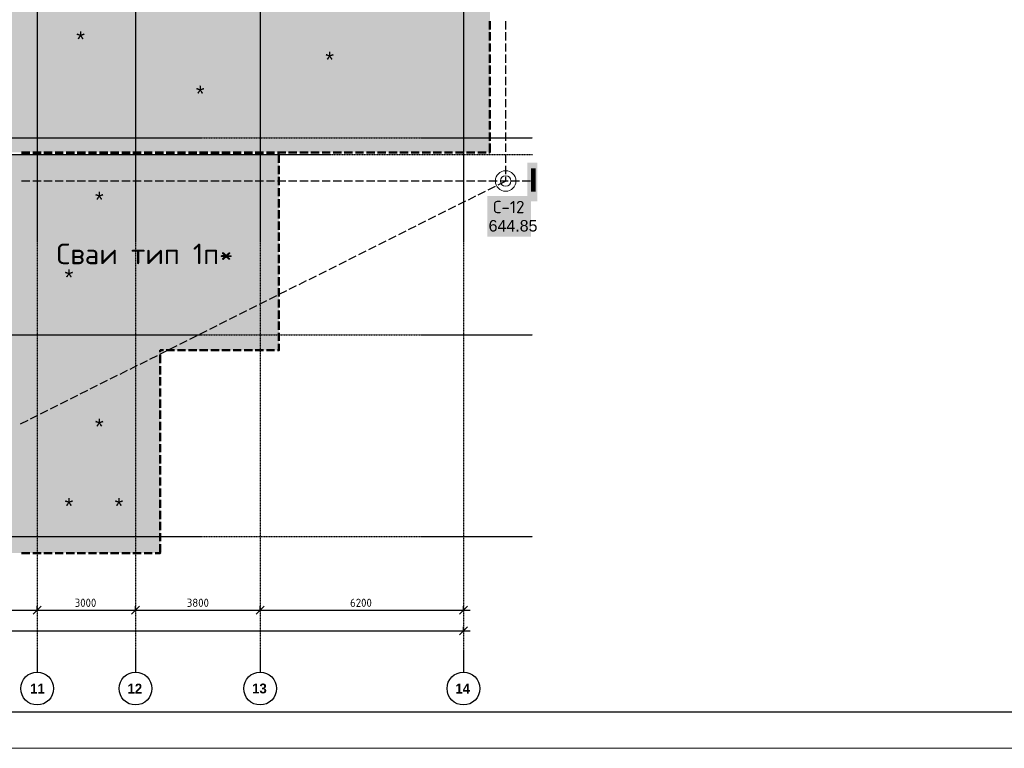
# Model space of a CAD drawing. Header units: millimetres. Extents: x -93479 to 1057970, y -66333 to 172656.
# Tile 19 of 256: x 149281 to 162733, y 1656 to 11608. Entities that reach past the tile are written whole.
import ezdxf

# ---------------------------------------------------------------- set-up
doc = ezdxf.new("R2010")
doc.units = ezdxf.units.MM
doc.linetypes.add('______5', pattern=[1100, 800, -100, 100, -100])
doc.linetypes.add('осевая', pattern=[50.8, 31.75, -6.35, 6.35, -6.35])
for name, color, linetype in [('PDF _Полож. о картогр. знаках', 7, 'Continuous'), ('PDF _Текст', 7, 'Continuous'), ('ТОЛСТЫЕ_ОСНОВНЫЕ', 6, 'Continuous')]:
    doc.layers.add(name, color=color, linetype=linetype)
doc.layers.add('PDF _Примечания', color=7, linetype='Continuous', true_color=0xececec)
doc.layers.add('PDF _Фундамент глуб. заложения', color=7, linetype='Continuous', true_color=0x646464)
for name, color, linetype, lineweight in [('Оси', 40, '______5', 18), ('СПДС_РАЗМЕРЫ', 152, 'Continuous', 25), ('ТОНКИЕ', 7, 'Continuous', 9)]:
    doc.layers.add(name, color=color, linetype=linetype, lineweight=lineweight)
doc.styles.add('GOST-2.304_Type-B', font='GOST_Common.ttf')
doc.styles.add('MtXpl_Century Gothic', font='GOTHICB.TTF', dxfattribs={"height": 0.2})
doc.styles.add('PDF Arial', font='arial.ttf')
doc.styles.add('PDF Arial Bold', font='arialbd.ttf')
doc.styles.add('PDF ISOCPEUR', font='isocpeur.ttf')
doc.dimstyles.new('СПДС', dxfattribs={"dimscale": 100, "dimtxt": 2.5, "dimasz": 2.5, "dimexe": 1.25, "dimexo": 0, "dimtad": 1, "dimdec": 0, "dimtxsty": 'GOST-2.304_Type-B', "dimblk": 'ARCHTICK', "dimcen": 2.5, "dimdle": 2, "dimadec": 0, "dimazin": 2, "dimtfac": 0.75, "dimtdec": 0, "dimtmove": 1, "dimatfit": 3, "dimfxl": 1, "dimtolj": 1, "dimarcsym": 1})

# ---------------------------------------------------------------- blocks, each defined once
blk = doc.blocks.new('*U1959')
at = {"layer": 'ТОЛСТЫЕ_ОСНОВНЫЕ', "color": 7}
blk.add_lwpolyline([(20, 5), (1256, 5), (1256, 589), (20, 589)], close=True, dxfattribs=at)
at = {"layer": 'ТОНКИЕ', "color": 7}
blk.add_lwpolyline([(0, 0), (1261, 0), (1261, 594), (0, 594)], close=True, dxfattribs=at)
blk = doc.blocks.new('скважины')
at = {"layer": 'PDF _Примечания', "transparency": 33554559}
blk.add_hatch(color=256, dxfattribs=at).paths.add_polyline_path([(19.2538, 9.6512), (7.5058, 9.6512), (7.5058, 8.722), (8.8286, 8.722), (8.8286, 7.7772), (10.057, 7.7772), (10.057, 5.8402), (18.1199, 5.8402), (18.1199, 7.7772), (19.2538, 7.7772)])
at = {"layer": 'PDF _Полож. о картогр. знаках', "lineweight": 25}
for points in [[(21.4199, 10.8425), (21.4199, 10.9213)], [(21.4199, 10.7362), (21.4199, 10.815)], [(21.4199, 10.6299), (21.4199, 10.7087)], [(21.4199, 10.5236), (21.4199, 10.6024)], [(21.4199, 10.4173), (21.4199, 10.4961)], [(21.4199, 10.311), (21.4199, 10.3898)], [(21.4199, 10.2047), (21.4199, 10.2835)], [(21.4199, 10.0984), (21.4199, 10.1772)], [(21.4199, 9.9921), (21.4199, 10.0709)], [(21.4199, 9.8858), (21.4199, 9.9646)], [(21.4199, 9.7795), (21.4199, 9.8583)], [(21.4199, 9.6732), (21.4199, 9.752)], [(21.4199, 9.5669), (21.4199, 9.6457)], [(21.4199, 9.4606), (21.4199, 9.5394)], [(21.4199, 9.3944), (21.4199, 9.4331)], [(16.7953, 9.3944), (16.874, 9.3944)], [(16.9016, 9.3944), (16.9803, 9.3944)], [(17.0079, 9.3944), (17.0866, 9.3944)], [(17.1142, 9.3944), (17.1929, 9.3944)], [(17.2205, 9.3944), (17.2992, 9.3944)], [(17.3268, 9.3944), (17.4055, 9.3944)], [(17.4331, 9.3944), (17.5118, 9.3944)], [(17.5394, 9.3944), (17.6181, 9.3944)], [(17.6457, 9.3944), (17.7244, 9.3944)], [(17.752, 9.3944), (17.8307, 9.3944)], [(17.8583, 9.3944), (17.937, 9.3944)], [(17.9646, 9.3944), (18.0433, 9.3944)], [(18.0709, 9.3944), (18.1496, 9.3944)], [(18.1772, 9.3944), (18.2559, 9.3944)], [(18.2835, 9.3944), (18.3622, 9.3944)], [(18.3898, 9.3944), (18.4685, 9.3944)], [(18.4961, 9.3944), (18.5748, 9.3944)], [(18.6024, 9.3944), (18.6811, 9.3944)], [(18.7087, 9.3944), (18.7874, 9.3944)], [(18.815, 9.3944), (18.8937, 9.3944)], [(18.9213, 9.3944), (19, 9.3944)], [(19.0276, 9.3944), (19.1063, 9.3944)], [(19.1339, 9.3944), (19.2126, 9.3944)], [(19.2402, 9.3944), (19.3189, 9.3944)], [(19.3465, 9.3944), (19.4252, 9.3944)], [(19.4528, 9.3944), (19.5315, 9.3944)], [(19.5591, 9.3944), (19.6378, 9.3944)], [(19.6654, 9.3944), (19.7441, 9.3944)], [(19.7717, 9.3944), (19.8504, 9.3944)], [(19.878, 9.3944), (19.9567, 9.3944)], [(19.9843, 9.3944), (20.063, 9.3944)], [(20.0906, 9.3944), (20.1693, 9.3944)], [(20.1969, 9.3944), (20.2756, 9.3944)], [(20.3031, 9.3944), (20.3819, 9.3944)], [(20.4094, 9.3944), (20.4882, 9.3944)], [(20.5157, 9.3944), (20.5945, 9.3944)], [(20.622, 9.3944), (20.7008, 9.3944)], [(20.7283, 9.3944), (20.8071, 9.3944)], [(20.8346, 9.3944), (20.9134, 9.3944)], [(20.9409, 9.3944), (21.0197, 9.3944)], [(21.0472, 9.3944), (21.126, 9.3944)], [(21.1535, 9.3944), (21.2323, 9.3944)], [(21.2534, 9.3111), (21.3238, 9.3463)], [(21.2598, 9.3944), (21.3386, 9.3944)], [(21.3485, 9.3587), (21.4189, 9.3939)], [(21.3661, 9.3944), (21.4449, 9.3944)], [(21.4724, 9.3944), (21.5512, 9.3944)], [(21.5787, 9.3944), (21.6575, 9.3944)], [(21.685, 9.3944), (21.6989, 9.3944)], [(21.0633, 9.2159), (21.1337, 9.2512)], [(21.1584, 9.2635), (21.2288, 9.2988)], [(20.8732, 9.1208), (20.9436, 9.156)], [(20.9682, 9.1684), (21.0387, 9.2036)], [(20.6831, 9.0256), (20.7535, 9.0609)], [(20.7781, 9.0732), (20.8485, 9.1085)], [(20.493, 8.9305), (20.5634, 8.9657)], [(20.588, 8.9781), (20.6584, 9.0133)], [(20.3028, 8.8353), (20.3733, 8.8706)], [(20.3979, 8.8829), (20.4683, 8.9182)], [(20.1127, 8.7402), (20.1831, 8.7754)], [(20.2078, 8.7878), (20.2782, 8.823)], [(19.9226, 8.645), (19.993, 8.6803)], [(20.0177, 8.6926), (20.0881, 8.7279)], [(19.7325, 8.5499), (19.8029, 8.5851)], [(19.8275, 8.5975), (19.898, 8.6327)], [(19.5424, 8.4547), (19.6128, 8.49)], [(19.6374, 8.5023), (19.7078, 8.5376)], [(19.3523, 8.3596), (19.4227, 8.3948)], [(19.4473, 8.4072), (19.5177, 8.4424)], [(19.1621, 8.2644), (19.2325, 8.2997)], [(19.2572, 8.312), (19.3276, 8.3473)], [(18.972, 8.1693), (19.0424, 8.2045)], [(19.0671, 8.2169), (19.1375, 8.2521)], [(18.7819, 8.0741), (18.8523, 8.1094)], [(18.877, 8.1217), (18.9474, 8.157)], [(18.5918, 7.979), (18.6622, 8.0142)], [(18.6868, 8.0266), (18.7573, 8.0618)], [(18.4017, 7.8838), (18.4721, 7.9191)], [(18.4967, 7.9314), (18.5671, 7.9667)], [(18.2115, 7.7887), (18.282, 7.8239)], [(18.3066, 7.8363), (18.377, 7.8715)], [(18.0214, 7.6935), (18.0918, 7.7288)], [(18.1165, 7.7411), (18.1869, 7.7764)], [(17.8313, 7.5984), (17.9017, 7.6336)], [(17.9264, 7.646), (17.9968, 7.6812)], [(17.6412, 7.5032), (17.7116, 7.5385)], [(17.7363, 7.5508), (17.8067, 7.5861)], [(17.4511, 7.4081), (17.5215, 7.4433)], [(17.5461, 7.4557), (17.6166, 7.4909)], [(17.261, 7.3129), (17.3314, 7.3482)], [(17.356, 7.3605), (17.4264, 7.3957)], [(17.0708, 7.2178), (17.1413, 7.253)], [(17.1659, 7.2654), (17.2363, 7.3006)], [(16.8807, 7.1226), (16.9511, 7.1579)], [(16.9758, 7.1702), (17.0462, 7.2054)], [(16.7857, 7.0751), (16.8561, 7.1103)]]:
    blk.add_lwpolyline(points, dxfattribs=at)
at = {"layer": 'PDF _Полож. о картогр. знаках', "lineweight": 13}
for radius in [0.0981, 0.0504, 0.0504]:
    blk.add_circle((21.4199, 9.3944), radius, dxfattribs=at)
at = {"layer": 'PDF _Полож. о картогр. знаках', "color": 7, "lineweight": 13, "true_color": 0xffffff, "transparency": 33554559}
for points in [[(21.6265, 9.2006), (21.7236, 9.2006), (21.6265, 9.5681), (21.7236, 9.5681)], [(21.245, 8.8626), (21.6623, 8.8626), (21.245, 9.2521), (21.6623, 9.2521)]]:
    blk.add_solid(points, dxfattribs=at)
at = {"layer": 'PDF _Полож. о картогр. знаках', "lineweight": 25, "transparency": 33554559}
for points in [[(21.4199, 9.3895), (21.4149, 9.3944), (21.4248, 9.3944), (21.4199, 9.3993)], [(21.4155, 9.3922), (21.4177, 9.3988), (21.4221, 9.39), (21.4243, 9.3966)], [(21.694, 9.3944), (21.6989, 9.3993), (21.6989, 9.3895), (21.7038, 9.3944)]]:
    blk.add_solid(points, dxfattribs=at)
at = {"layer": 'PDF _Полож. о картогр. знаках', "lineweight": 13, "transparency": 33554559}
blk.add_solid([(21.3001, 9.0631), (21.607, 9.0631), (21.3001, 9.051), (21.607, 9.051)], dxfattribs=at)
at = {"layer": 'PDF _Полож. о картогр. знаках', "color": 7, "lineweight": 25, "true_color": 0xffffff, "transparency": 33554559}
blk.add_solid([(17.1088, 8.5076), (18.6443, 8.5076), (17.1088, 8.8751), (18.6443, 8.8751)], dxfattribs=at)
at = {"layer": 'PDF _Примечания', "color": 8, "lineweight": 35, "true_color": 0x777777, "transparency": 33554559}
blk.add_solid([(6.2144, 15.1472), (6.2144, 9.6669), (21.2696, 15.1472), (21.2696, 9.6669)], dxfattribs=at)
at = {"layer": 'PDF _Фундамент глуб. заложения', "lineweight": 50}
for points in [[(21.2696, 10.8425), (21.2696, 10.9213)], [(21.2696, 10.7362), (21.2696, 10.815)], [(21.2696, 10.6299), (21.2696, 10.7087)], [(21.2696, 10.5236), (21.2696, 10.6024)], [(21.2696, 10.4173), (21.2696, 10.4961)], [(21.2696, 10.311), (21.2696, 10.3898)], [(21.2696, 10.2047), (21.2696, 10.2835)], [(21.2696, 10.0984), (21.2696, 10.1772)], [(21.2696, 9.9921), (21.2696, 10.0709)], [(21.2696, 9.8858), (21.2696, 9.9646)], [(21.2696, 9.7795), (21.2696, 9.8583)], [(21.2696, 9.6732), (21.2696, 9.752)], [(16.7953, 9.6669), (16.874, 9.6669)], [(16.7953, 9.6512), (16.874, 9.6512)], [(16.9016, 9.6669), (16.9803, 9.6669)], [(16.9016, 9.6512), (16.9803, 9.6512)], [(17.0079, 9.6669), (17.0866, 9.6669)], [(17.0079, 9.6512), (17.0866, 9.6512)], [(17.1142, 9.6669), (17.1929, 9.6669)], [(17.1142, 9.6512), (17.1929, 9.6512)], [(17.2205, 9.6669), (17.2992, 9.6669)], [(17.2205, 9.6512), (17.2992, 9.6512)], [(17.3268, 9.6669), (17.4055, 9.6669)], [(17.3268, 9.6512), (17.4055, 9.6512)], [(17.4331, 9.6669), (17.5118, 9.6669)], [(17.4331, 9.6512), (17.5118, 9.6512)], [(17.5394, 9.6669), (17.6181, 9.6669)], [(17.5394, 9.6512), (17.6181, 9.6512)], [(17.6457, 9.6669), (17.7244, 9.6669)], [(17.6457, 9.6512), (17.7244, 9.6512)], [(17.752, 9.6669), (17.8307, 9.6669)], [(17.752, 9.6512), (17.8307, 9.6512)], [(17.8583, 9.6669), (17.937, 9.6669)], [(17.8583, 9.6512), (17.937, 9.6512)], [(17.9646, 9.6669), (18.0433, 9.6669)], [(17.9646, 9.6512), (18.0433, 9.6512)], [(18.0709, 9.6669), (18.1496, 9.6669)], [(18.0709, 9.6512), (18.1496, 9.6512)], [(18.1772, 9.6669), (18.2559, 9.6669)], [(18.1772, 9.6512), (18.2559, 9.6512)], [(18.2835, 9.6669), (18.3622, 9.6669)], [(18.2835, 9.6512), (18.3622, 9.6512)], [(18.3898, 9.6669), (18.4685, 9.6669)], [(18.3898, 9.6512), (18.4685, 9.6512)], [(18.4961, 9.6669), (18.5748, 9.6669)], [(18.4961, 9.6512), (18.5748, 9.6512)], [(18.6024, 9.6669), (18.6811, 9.6669)], [(18.6024, 9.6512), (18.6811, 9.6512)], [(18.7087, 9.6669), (18.7874, 9.6669)], [(18.7087, 9.6512), (18.7874, 9.6512)], [(18.815, 9.6669), (18.8937, 9.6669)], [(18.815, 9.6512), (18.8937, 9.6512)], [(18.9213, 9.6669), (19, 9.6669)], [(18.9213, 9.6512), (19, 9.6512)], [(19.0276, 9.6669), (19.1063, 9.6669)], [(19.0276, 9.6512), (19.1063, 9.6512)], [(19.1339, 9.6669), (19.2126, 9.6669)], [(19.1339, 9.6512), (19.2126, 9.6512)], [(19.2402, 9.6669), (19.3189, 9.6669)], [(19.2402, 9.6512), (19.2538, 9.6512)], [(19.2538, 9.5669), (19.2538, 9.6457)], [(19.3465, 9.6669), (19.4252, 9.6669)], [(19.4528, 9.6669), (19.5315, 9.6669)], [(19.5591, 9.6669), (19.6378, 9.6669)], [(19.6654, 9.6669), (19.7441, 9.6669)], [(19.7717, 9.6669), (19.8504, 9.6669)], [(19.878, 9.6669), (19.9567, 9.6669)], [(19.9843, 9.6669), (20.063, 9.6669)], [(20.0906, 9.6669), (20.1693, 9.6669)], [(20.1969, 9.6669), (20.2756, 9.6669)], [(20.3031, 9.6669), (20.3819, 9.6669)], [(20.4094, 9.6669), (20.4882, 9.6669)], [(20.5157, 9.6669), (20.5945, 9.6669)], [(20.622, 9.6669), (20.7008, 9.6669)], [(20.7283, 9.6669), (20.8071, 9.6669)], [(20.8346, 9.6669), (20.9134, 9.6669)], [(20.9409, 9.6669), (21.0197, 9.6669)], [(21.0472, 9.6669), (21.126, 9.6669)], [(21.1535, 9.6669), (21.2323, 9.6669)], [(21.2598, 9.6669), (21.2696, 9.6669)], [(19.2538, 9.4606), (19.2538, 9.5394)], [(19.2538, 9.3543), (19.2538, 9.4331)], [(19.2538, 9.248), (19.2538, 9.3268)], [(19.2538, 9.1417), (19.2538, 9.2205)], [(19.2538, 9.0354), (19.2538, 9.1142)], [(19.2538, 8.9291), (19.2538, 9.0079)], [(19.2538, 8.8228), (19.2538, 8.9016)], [(19.2538, 8.7165), (19.2538, 8.7953)], [(19.2538, 8.6102), (19.2538, 8.689)], [(19.2538, 8.5039), (19.2538, 8.5827)], [(19.2538, 8.3976), (19.2538, 8.4764)], [(19.2538, 8.2913), (19.2538, 8.3701)], [(19.2538, 8.185), (19.2538, 8.2638)], [(19.2538, 8.0787), (19.2538, 8.1575)], [(19.2538, 7.9724), (19.2538, 8.0512)], [(19.2538, 7.8661), (19.2538, 7.9449)], [(19.2402, 7.7772), (19.2538, 7.7772), (19.2538, 7.8386)], [(18.1199, 7.7598), (18.1199, 7.7772), (18.1496, 7.7772)], [(18.1199, 7.6535), (18.1199, 7.7323)], [(18.1772, 7.7772), (18.2559, 7.7772)], [(18.2835, 7.7772), (18.3622, 7.7772)], [(18.3898, 7.7772), (18.4685, 7.7772)], [(18.4961, 7.7772), (18.5748, 7.7772)], [(18.6024, 7.7772), (18.6811, 7.7772)], [(18.7087, 7.7772), (18.7874, 7.7772)], [(18.815, 7.7772), (18.8937, 7.7772)], [(18.9213, 7.7772), (19, 7.7772)], [(19.0276, 7.7772), (19.1063, 7.7772)], [(19.1339, 7.7772), (19.2126, 7.7772)], [(18.1199, 7.5472), (18.1199, 7.626)], [(18.1199, 7.4409), (18.1199, 7.5197)], [(18.1199, 7.3346), (18.1199, 7.4134)], [(18.1199, 7.2283), (18.1199, 7.3071)], [(18.1199, 7.122), (18.1199, 7.2008)], [(18.1199, 7.0157), (18.1199, 7.0945)], [(18.1199, 6.9094), (18.1199, 6.9882)], [(18.1199, 6.8031), (18.1199, 6.8819)], [(18.1199, 6.6969), (18.1199, 6.7756)], [(18.1199, 6.5906), (18.1199, 6.6693)], [(18.1199, 6.4843), (18.1199, 6.563)], [(18.1199, 6.378), (18.1199, 6.4567)], [(18.1199, 6.2717), (18.1199, 6.3504)], [(18.1199, 6.1654), (18.1199, 6.2441)], [(18.1199, 6.0591), (18.1199, 6.1378)], [(18.1199, 5.9528), (18.1199, 6.0315)], [(16.7953, 5.8402), (16.874, 5.8402)], [(16.9016, 5.8402), (16.9803, 5.8402)], [(17.0079, 5.8402), (17.0866, 5.8402)], [(17.1142, 5.8402), (17.1929, 5.8402)], [(17.2205, 5.8402), (17.2992, 5.8402)], [(17.3268, 5.8402), (17.4055, 5.8402)], [(17.4331, 5.8402), (17.5118, 5.8402)], [(17.5394, 5.8402), (17.6181, 5.8402)], [(17.6457, 5.8402), (17.7244, 5.8402)], [(17.752, 5.8402), (17.8307, 5.8402)], [(17.8583, 5.8402), (17.937, 5.8402)], [(17.9646, 5.8402), (18.0433, 5.8402)], [(18.0709, 5.8402), (18.1199, 5.8402)], [(18.1199, 5.8465), (18.1199, 5.9252)]]:
    blk.add_lwpolyline(points, dxfattribs=at)
at = {"layer": 'PDF _Фундамент глуб. заложения', "lineweight": 50, "transparency": 33554559}
for points in [[(19.244, 9.6512), (19.2538, 9.661), (19.2538, 9.6413), (19.2636, 9.6512)], [(19.2538, 9.6413), (19.244, 9.6512), (19.2636, 9.6512), (19.2538, 9.661)], [(21.2597, 9.6669), (21.2696, 9.6768), (21.2696, 9.6571), (21.2794, 9.6669)], [(21.2696, 9.6571), (21.2597, 9.6669), (21.2794, 9.6669), (21.2696, 9.6768)], [(18.1101, 7.7772), (18.1199, 7.787), (18.1199, 7.7673), (18.1298, 7.7772)], [(18.1199, 7.7673), (18.1101, 7.7772), (18.1298, 7.7772), (18.1199, 7.787)], [(19.2538, 7.7673), (19.244, 7.7772), (19.2636, 7.7772), (19.2538, 7.787)], [(19.244, 7.7772), (19.2538, 7.787), (19.2538, 7.7673), (19.2636, 7.7772)], [(18.1199, 5.8303), (18.1101, 5.8402), (18.1298, 5.8402), (18.1199, 5.85)], [(18.1101, 5.8402), (18.1199, 5.85), (18.1199, 5.8303), (18.1298, 5.8402)]]:
    blk.add_solid(points, dxfattribs=at)
at = {"layer": 'PDF _Текст', "color": 204, "true_color": 0x821eb4, "char_height": 0.153, "attachment_point": 7, "style": 'PDF Arial'}
for insert in [(17.3169, 10.6725), (19.6966, 10.4762), (18.4598, 10.1521), (17.496, 9.1388), (17.2058, 8.3969), (17.496, 6.9725), (17.2058, 6.2133), (17.6836, 6.2133)]:
    blk.add_mtext('*', dxfattribs=dict(at, insert=insert))
at = {"layer": 'PDF _Текст', "attachment_point": 7}
for s, insert, char_height, style in [('I', (21.6423, 9.2916), 0.2233, 'PDF Arial Bold'), ('С-12', (21.3001, 9.0868), 0.1181, 'PDF ISOCPEUR'), ('644.85', (21.2568, 8.9103), 0.1093, 'PDF Arial'), ('Сваи тип 1п*', (17.1285, 8.5995), 0.196831, 'PDF ISOCPEUR')]:
    blk.add_mtext(s, dxfattribs=dict(at, insert=insert, char_height=char_height, style=style))
blk = doc.blocks.new('_ArchTick')
at = {"color": 0, "linetype": 'ByBlock', "const_width": 0.15}
blk.add_lwpolyline([(-0.5, -0.5), (0.5, 0.5)], dxfattribs=at)
blk = doc.blocks.new('*D2014')
at = {"layer": 'DEFPOINTS', "color": 0, "ltscale": 100, "transparency": 16777216}
for p in [(-5586, -35036), (51514, -35036), (51514, -35036)]:
    blk.add_point(p, dxfattribs=at)
at = {"layer": 'СПДС_РАЗМЕРЫ', "color": 0, "lineweight": -2, "transparency": 16777216}
for p, q in [((-5786, -35036), (51714, -35036)), ((-5586, -35036), (-5586, -34911)), ((51514, -35036), (51514, -34911))]:
    blk.add_line(p, q, dxfattribs=at)
at = {"layer": 'СПДС_РАЗМЕРЫ', "color": 0, "lineweight": -2, "ltscale": 100, "transparency": 16777216, "xscale": 250, "yscale": 250, "zscale": 250, "rotation": 180}
blk.add_blockref('_ArchTick', (-5586, -35036), dxfattribs=at)
at = {"layer": 'СПДС_РАЗМЕРЫ', "color": 0, "lineweight": -2, "ltscale": 100, "transparency": 16777216, "xscale": 250, "yscale": 250, "zscale": 250}
blk.add_blockref('_ArchTick', (51514, -35036), dxfattribs=at)
at = {"layer": 'СПДС_РАЗМЕРЫ', "color": 0, "ltscale": 100, "transparency": 16777216, "insert": (22931, -34811), "char_height": 250, "attachment_point": 5, "style": 'GOST-2.304_Type-B'}
blk.add_mtext('\\A1;57100', dxfattribs=at)
blk = doc.blocks.new('*D2034')
at = {"layer": 'DEFPOINTS', "color": 0, "ltscale": 100, "transparency": 16777216}
for p in [(36214, -34405), (38514, -34405), (38514, -34405)]:
    blk.add_point(p, dxfattribs=at)
at = {"layer": 'СПДС_РАЗМЕРЫ', "color": 0, "lineweight": -2, "transparency": 16777216}
for p, q in [((36014, -34405), (38714, -34405)), ((36214, -34405), (36214, -34280)), ((38514, -34405), (38514, -34280))]:
    blk.add_line(p, q, dxfattribs=at)
at = {"layer": 'СПДС_РАЗМЕРЫ', "color": 0, "lineweight": -2, "ltscale": 100, "transparency": 16777216, "xscale": 250, "yscale": 250, "zscale": 250, "rotation": 180}
blk.add_blockref('_ArchTick', (36214, -34405), dxfattribs=at)
at = {"layer": 'СПДС_РАЗМЕРЫ', "color": 0, "lineweight": -2, "ltscale": 100, "transparency": 16777216, "xscale": 250, "yscale": 250, "zscale": 250}
blk.add_blockref('_ArchTick', (38514, -34405), dxfattribs=at)
at = {"layer": 'СПДС_РАЗМЕРЫ', "color": 0, "ltscale": 100, "transparency": 16777216, "insert": (37338, -34180), "char_height": 250, "attachment_point": 5, "style": 'GOST-2.304_Type-B'}
blk.add_mtext('\\A1;2300', dxfattribs=at)
blk = doc.blocks.new('*D2035')
at = {"layer": 'DEFPOINTS', "color": 0, "ltscale": 100, "transparency": 16777216}
for p in [(38514, -34405), (41514, -34405), (41514, -34405)]:
    blk.add_point(p, dxfattribs=at)
at = {"layer": 'СПДС_РАЗМЕРЫ', "color": 0, "lineweight": -2, "transparency": 16777216}
for p, q in [((38314, -34405), (41714, -34405)), ((38514, -34405), (38514, -34280)), ((41514, -34405), (41514, -34280))]:
    blk.add_line(p, q, dxfattribs=at)
at = {"layer": 'СПДС_РАЗМЕРЫ', "color": 0, "lineweight": -2, "ltscale": 100, "transparency": 16777216, "xscale": 250, "yscale": 250, "zscale": 250, "rotation": 180}
blk.add_blockref('_ArchTick', (38514, -34405), dxfattribs=at)
at = {"layer": 'СПДС_РАЗМЕРЫ', "color": 0, "lineweight": -2, "ltscale": 100, "transparency": 16777216, "xscale": 250, "yscale": 250, "zscale": 250}
blk.add_blockref('_ArchTick', (41514, -34405), dxfattribs=at)
at = {"layer": 'СПДС_РАЗМЕРЫ', "color": 0, "ltscale": 100, "transparency": 16777216, "insert": (39988, -34180), "char_height": 250, "attachment_point": 5, "style": 'GOST-2.304_Type-B'}
blk.add_mtext('\\A1;3000', dxfattribs=at)
blk = doc.blocks.new('*D2036')
at = {"layer": 'DEFPOINTS', "color": 0, "ltscale": 100, "transparency": 16777216}
for p in [(41514, -34405), (45314, -34405), (45314, -34405)]:
    blk.add_point(p, dxfattribs=at)
at = {"layer": 'СПДС_РАЗМЕРЫ', "color": 0, "lineweight": -2, "transparency": 16777216}
for p, q in [((41314, -34405), (45514, -34405)), ((41514, -34405), (41514, -34280)), ((45314, -34405), (45314, -34280))]:
    blk.add_line(p, q, dxfattribs=at)
at = {"layer": 'СПДС_РАЗМЕРЫ', "color": 0, "lineweight": -2, "ltscale": 100, "transparency": 16777216, "xscale": 250, "yscale": 250, "zscale": 250, "rotation": 180}
blk.add_blockref('_ArchTick', (41514, -34405), dxfattribs=at)
at = {"layer": 'СПДС_РАЗМЕРЫ', "color": 0, "lineweight": -2, "ltscale": 100, "transparency": 16777216, "xscale": 250, "yscale": 250, "zscale": 250}
blk.add_blockref('_ArchTick', (45314, -34405), dxfattribs=at)
at = {"layer": 'СПДС_РАЗМЕРЫ', "color": 0, "ltscale": 100, "transparency": 16777216, "insert": (43414, -34180), "char_height": 250, "attachment_point": 5, "style": 'GOST-2.304_Type-B'}
blk.add_mtext('\\A1;3800', dxfattribs=at)
blk = doc.blocks.new('*D2037')
at = {"layer": 'DEFPOINTS', "color": 0, "ltscale": 100, "transparency": 16777216}
for p in [(45314, -34405), (51514, -34405), (51514, -34405)]:
    blk.add_point(p, dxfattribs=at)
at = {"layer": 'СПДС_РАЗМЕРЫ', "color": 0, "lineweight": -2, "transparency": 16777216}
for p, q in [((45114, -34405), (51714, -34405)), ((45314, -34405), (45314, -34280)), ((51514, -34405), (51514, -34280))]:
    blk.add_line(p, q, dxfattribs=at)
at = {"layer": 'СПДС_РАЗМЕРЫ', "color": 0, "lineweight": -2, "ltscale": 100, "transparency": 16777216, "xscale": 250, "yscale": 250, "zscale": 250, "rotation": 180}
blk.add_blockref('_ArchTick', (45314, -34405), dxfattribs=at)
at = {"layer": 'СПДС_РАЗМЕРЫ', "color": 0, "lineweight": -2, "ltscale": 100, "transparency": 16777216, "xscale": 250, "yscale": 250, "zscale": 250}
blk.add_blockref('_ArchTick', (51514, -34405), dxfattribs=at)
at = {"layer": 'СПДС_РАЗМЕРЫ', "color": 0, "ltscale": 100, "transparency": 16777216, "insert": (48388, -34180), "char_height": 250, "attachment_point": 5, "style": 'GOST-2.304_Type-B'}
blk.add_mtext('\\A1;6200', dxfattribs=at)
blk = doc.blocks.new('оси')
at = {"color": 7, "linetype": 'ByBlock', "lineweight": -2}
for centre in [(38513, -36796), (41513, -36796), (45313, -36796), (51513, -36796)]:
    blk.add_circle(centre, 500, dxfattribs=at)
at = {"layer": 'Оси', "color": 7, "linetype": 'осевая', "lineweight": 25, "transparency": 33554687}
for p, q in [((38513.5, 151.4), (38513.5, -36280.2)), ((41513.5, 151.4), (41513.5, -36280.2)), ((45313.5, 151.4), (45313.5, -36280.2)), ((51513.5, 151.4), (51513.5, -36280.2)), ((-11815.1, -20006.9), (53620.6, -20006.9)), ((-11416.6, -20506.9), (53620.6, -20506.9)), ((-11815.1, -26006.9), (53620.6, -26006.9)), ((-11815.1, -32156.9), (53620.6, -32156.9))]:
    blk.add_line(p, q, dxfattribs=at)
at = {"layer": 'Оси', "color": 7, "lineweight": 25, "transparency": 33554687, "style": 'MtXpl_Century Gothic'}
for s, p in [('11', (38301.3, -36946)), ('12', (41269.9, -36946)), ('13', (45068.5, -36942.3)), ('14', (51267.2, -36946))]:
    blk.add_text(s, height=300, dxfattribs=at).set_placement(p)
at = {"layer": 'СПДС_РАЗМЕРЫ', "color": 7}
for base, p1, p2, picture, middle in [((38513.5, -34405), (36213.5, -34405), (38513.5, -34405), '*D2034', (37338.4, -34405)), ((41513.5, -34405), (38513.5, -34405), (41513.5, -34405), '*D2035', (39988.4, -34405)), ((45313.5, -34405), (41513.5, -34405), (45313.5, -34405), '*D2036', (43413.5, -34405)), ((51513.5, -34405), (45313.5, -34405), (51513.5, -34405), '*D2037', (48388.4, -34405)), ((51513.5, -35036.2), (-5586.3, -35036.2), (51513.5, -35036.2), '*D2014', (22931, -35036.2))]:
    dim = blk.add_linear_dim(base=base, p1=p1, p2=p2, dimstyle='СПДС', override={"dimgap": 1}, dxfattribs=at)
    dim.commit()
    dim.dimension.update_dxf_attribs({"geometry": picture, "text_midpoint": middle, "dimtype": 160})

msp = doc.modelspace()

# ---------------------------------------------------------------- block references
at = {"color": 7}
for name, p, xscale, yscale, zscale in [('*U1959', (122059.1, 1655.9), 100, 100, 100), ('оси', (132265.6, 18956.1), 0.4480000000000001, 0.4480000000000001, 0.4480000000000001), ('скважины', (125290.2, -4029.1), 1430, 1430, 1430)]:
    msp.add_blockref(name, p, dxfattribs=dict(at, xscale=xscale, yscale=yscale, zscale=zscale))

doc.saveas('drawing.dxf')
